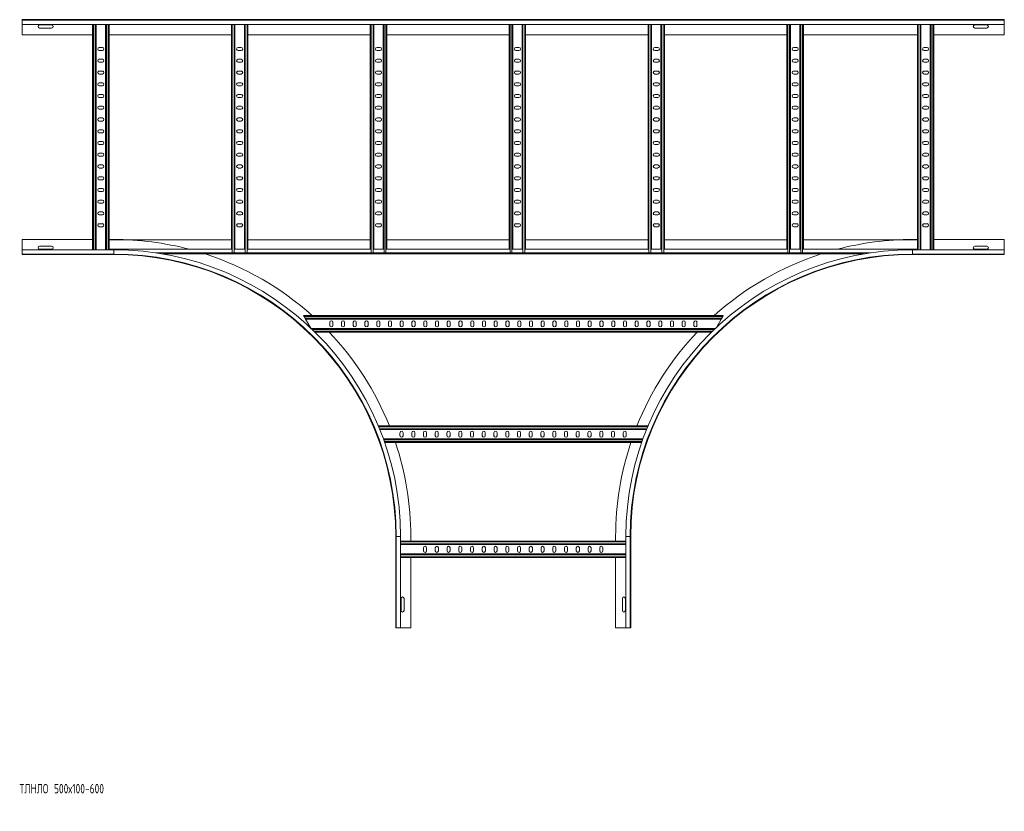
# Model space of a CAD drawing. Header units: millimetres. Extents: x -5 to 20346, y -6416 to 295.
# Tile 17 of 33: x 11958 to 14053, y -4520 to -2834. Entities that reach past the tile are written whole.
import ezdxf

# ---------------------------------------------------------------- set-up
doc = ezdxf.new("R2010")
doc.units = ezdxf.units.MM
doc.styles.add('SLDTEXTSTYLE0', font='TXT', dxfattribs={"width": 0.7, "bigfont": 'bigfont'})

msp = doc.modelspace()

# ---------------------------------------------------------------- linework, layer by layer
at = {"color": 7, "linetype": 'Continuous', "lineweight": 15}
for p, q in [((11963.2, -2835.6), (11963.2, -2834.4)), ((11963.2, -2834.4), (14053.2, -2834.4)), ((14053.2, -2835.6), (11963.2, -2835.6)), ((11963.2, -2844.7), (11963.2, -2835.6)), ((11963.2, -2844.7), (14053.2, -2844.7)), ((11963.2, -2844.7), (11963.2, -2866.4)), ((12026, -2845.7), (12000.5, -2845.7)), ((12113.2, -2844.7), (12113.2, -3324.2)), ((12120.7, -2844.7), (12120.7, -3324.2)), ((12140.7, -2844.7), (12140.7, -3324.2)), ((12148.2, -2844.7), (12148.2, -3323.2)), ((12408.7, -2844.7), (12408.7, -3323.2)), ((12416.2, -2844.7), (12416.2, -3323.2)), ((12436.2, -2844.7), (12436.2, -3323.2)), ((12443.7, -2844.7), (12443.7, -3323.2)), ((12704.2, -2844.7), (12704.2, -3323.2)), ((12711.7, -2844.7), (12711.7, -3323.2)), ((12731.7, -2844.7), (12731.7, -3323.2)), ((12739.2, -2844.7), (12739.2, -3323.2)), ((12999.7, -2844.7), (12999.7, -3323.2)), ((13007.2, -2844.7), (13007.2, -3323.2)), ((13027.2, -2844.7), (13027.2, -3323.2)), ((13034.7, -2844.7), (13034.7, -3323.2)), ((13295.2, -2844.7), (13295.2, -3323.2)), ((13302.7, -2844.7), (13302.7, -3323.2)), ((13322.7, -2844.7), (13322.7, -3323.2)), ((13330.2, -2844.7), (13330.2, -3323.2)), ((13590.7, -2844.7), (13590.7, -3323.2)), ((13598.2, -2844.7), (13598.2, -3323.2)), ((13618.2, -2844.7), (13618.2, -3323.2)), ((13625.7, -2844.7), (13625.7, -3323.2)), ((13868.2, -2844.7), (13868.2, -3323.2)), ((13875.7, -2844.7), (13875.7, -3324.2)), ((13895.7, -2844.7), (13895.7, -3324.2)), ((13903.2, -2844.7), (13903.2, -3324.2)), ((14016, -2845.7), (13990.5, -2845.7)), ((14053.2, -2835.6), (14053.2, -2834.4)), ((14053.2, -2844.7), (14053.2, -2835.6)), ((14053.2, -2844.7), (14053.2, -2866.4)), ((11963.2, -2866.4), (12113.2, -2866.4)), ((12000.5, -2852.2), (12026, -2852.2)), ((12148.2, -2866.4), (12408.7, -2866.4)), ((12443.7, -2866.4), (12704.2, -2866.4)), ((12739.2, -2866.4), (12999.7, -2866.4)), ((13034.7, -2866.4), (13295.2, -2866.4)), ((13330.2, -2866.4), (13590.7, -2866.4)), ((13625.7, -2866.4), (13868.2, -2866.4)), ((13903.2, -2866.4), (14053.2, -2866.4)), ((13990.5, -2852.2), (14016, -2852.2)), ((12134, -2893.7), (12127.5, -2893.7)), ((12127.5, -2900.2), (12134, -2900.2)), ((12429.5, -2893.7), (12423, -2893.7)), ((12423, -2900.2), (12429.5, -2900.2)), ((12725, -2893.7), (12718.5, -2893.7)), ((12718.5, -2900.2), (12725, -2900.2)), ((13020.5, -2893.7), (13014, -2893.7)), ((13014, -2900.2), (13020.5, -2900.2)), ((13316, -2893.7), (13309.5, -2893.7)), ((13309.5, -2900.2), (13316, -2900.2)), ((13611.5, -2893.7), (13605, -2893.7)), ((13605, -2900.2), (13611.5, -2900.2)), ((13889, -2893.7), (13882.5, -2893.7)), ((13882.5, -2900.2), (13889, -2900.2)), ((12134, -2918.7), (12127.5, -2918.7)), ((12127.5, -2925.2), (12134, -2925.2)), ((12429.5, -2918.7), (12423, -2918.7)), ((12423, -2925.2), (12429.5, -2925.2)), ((12725, -2918.7), (12718.5, -2918.7)), ((12718.5, -2925.2), (12725, -2925.2)), ((13020.5, -2918.7), (13014, -2918.7)), ((13014, -2925.2), (13020.5, -2925.2)), ((13316, -2918.7), (13309.5, -2918.7)), ((13309.5, -2925.2), (13316, -2925.2)), ((13611.5, -2918.7), (13605, -2918.7)), ((13605, -2925.2), (13611.5, -2925.2)), ((13889, -2918.7), (13882.5, -2918.7)), ((13882.5, -2925.2), (13889, -2925.2)), ((12134, -2943.7), (12127.5, -2943.7)), ((12127.5, -2950.2), (12134, -2950.2)), ((12429.5, -2943.7), (12423, -2943.7)), ((12423, -2950.2), (12429.5, -2950.2)), ((12725, -2943.7), (12718.5, -2943.7)), ((12718.5, -2950.2), (12725, -2950.2)), ((13020.5, -2943.7), (13014, -2943.7)), ((13014, -2950.2), (13020.5, -2950.2)), ((13316, -2943.7), (13309.5, -2943.7)), ((13309.5, -2950.2), (13316, -2950.2)), ((13611.5, -2943.7), (13605, -2943.7)), ((13605, -2950.2), (13611.5, -2950.2)), ((13889, -2943.7), (13882.5, -2943.7)), ((13882.5, -2950.2), (13889, -2950.2)), ((12134, -2968.7), (12127.5, -2968.7)), ((12429.5, -2968.7), (12423, -2968.7)), ((12725, -2968.7), (12718.5, -2968.7)), ((13020.5, -2968.7), (13014, -2968.7)), ((13316, -2968.7), (13309.5, -2968.7)), ((13611.5, -2968.7), (13605, -2968.7)), ((13889, -2968.7), (13882.5, -2968.7)), ((12127.5, -2975.2), (12134, -2975.2)), ((12134, -2993.7), (12127.5, -2993.7)), ((12423, -2975.2), (12429.5, -2975.2)), ((12429.5, -2993.7), (12423, -2993.7)), ((12718.5, -2975.2), (12725, -2975.2)), ((12725, -2993.7), (12718.5, -2993.7)), ((13014, -2975.2), (13020.5, -2975.2)), ((13020.5, -2993.7), (13014, -2993.7)), ((13309.5, -2975.2), (13316, -2975.2)), ((13316, -2993.7), (13309.5, -2993.7)), ((13605, -2975.2), (13611.5, -2975.2)), ((13611.5, -2993.7), (13605, -2993.7)), ((13882.5, -2975.2), (13889, -2975.2)), ((13889, -2993.7), (13882.5, -2993.7)), ((12127.5, -3000.2), (12134, -3000.2)), ((12423, -3000.2), (12429.5, -3000.2)), ((12718.5, -3000.2), (12725, -3000.2)), ((13014, -3000.2), (13020.5, -3000.2)), ((13309.5, -3000.2), (13316, -3000.2)), ((13605, -3000.2), (13611.5, -3000.2)), ((13882.5, -3000.2), (13889, -3000.2)), ((12134, -3018.7), (12127.5, -3018.7)), ((12127.5, -3025.2), (12134, -3025.2)), ((12429.5, -3018.7), (12423, -3018.7)), ((12423, -3025.2), (12429.5, -3025.2)), ((12725, -3018.7), (12718.5, -3018.7)), ((12718.5, -3025.2), (12725, -3025.2)), ((13020.5, -3018.7), (13014, -3018.7)), ((13014, -3025.2), (13020.5, -3025.2)), ((13316, -3018.7), (13309.5, -3018.7)), ((13309.5, -3025.2), (13316, -3025.2)), ((13611.5, -3018.7), (13605, -3018.7)), ((13605, -3025.2), (13611.5, -3025.2)), ((13889, -3018.7), (13882.5, -3018.7)), ((13882.5, -3025.2), (13889, -3025.2)), ((12134, -3043.7), (12127.5, -3043.7)), ((12127.5, -3050.2), (12134, -3050.2)), ((12429.5, -3043.7), (12423, -3043.7)), ((12423, -3050.2), (12429.5, -3050.2)), ((12725, -3043.7), (12718.5, -3043.7)), ((12718.5, -3050.2), (12725, -3050.2)), ((13020.5, -3043.7), (13014, -3043.7)), ((13014, -3050.2), (13020.5, -3050.2)), ((13316, -3043.7), (13309.5, -3043.7)), ((13309.5, -3050.2), (13316, -3050.2)), ((13611.5, -3043.7), (13605, -3043.7)), ((13605, -3050.2), (13611.5, -3050.2)), ((13889, -3043.7), (13882.5, -3043.7)), ((13882.5, -3050.2), (13889, -3050.2)), ((12134, -3068.7), (12127.5, -3068.7)), ((12127.5, -3075.2), (12134, -3075.2)), ((12429.5, -3068.7), (12423, -3068.7)), ((12423, -3075.2), (12429.5, -3075.2)), ((12725, -3068.7), (12718.5, -3068.7)), ((12718.5, -3075.2), (12725, -3075.2)), ((13020.5, -3068.7), (13014, -3068.7)), ((13014, -3075.2), (13020.5, -3075.2)), ((13316, -3068.7), (13309.5, -3068.7)), ((13309.5, -3075.2), (13316, -3075.2)), ((13611.5, -3068.7), (13605, -3068.7)), ((13605, -3075.2), (13611.5, -3075.2)), ((13889, -3068.7), (13882.5, -3068.7)), ((13882.5, -3075.2), (13889, -3075.2)), ((12134, -3093.7), (12127.5, -3093.7)), ((12127.5, -3100.2), (12134, -3100.2)), ((12429.5, -3093.7), (12423, -3093.7)), ((12423, -3100.2), (12429.5, -3100.2)), ((12725, -3093.7), (12718.5, -3093.7)), ((12718.5, -3100.2), (12725, -3100.2)), ((13020.5, -3093.7), (13014, -3093.7)), ((13014, -3100.2), (13020.5, -3100.2)), ((13316, -3093.7), (13309.5, -3093.7)), ((13309.5, -3100.2), (13316, -3100.2)), ((13611.5, -3093.7), (13605, -3093.7)), ((13605, -3100.2), (13611.5, -3100.2)), ((13889, -3093.7), (13882.5, -3093.7)), ((13882.5, -3100.2), (13889, -3100.2)), ((12134, -3118.7), (12127.5, -3118.7)), ((12429.5, -3118.7), (12423, -3118.7)), ((12725, -3118.7), (12718.5, -3118.7)), ((13020.5, -3118.7), (13014, -3118.7)), ((13316, -3118.7), (13309.5, -3118.7)), ((13611.5, -3118.7), (13605, -3118.7)), ((13889, -3118.7), (13882.5, -3118.7)), ((12127.5, -3125.2), (12134, -3125.2)), ((12423, -3125.2), (12429.5, -3125.2)), ((12718.5, -3125.2), (12725, -3125.2)), ((13014, -3125.2), (13020.5, -3125.2)), ((13309.5, -3125.2), (13316, -3125.2)), ((13605, -3125.2), (13611.5, -3125.2)), ((13882.5, -3125.2), (13889, -3125.2)), ((12134, -3143.7), (12127.5, -3143.7)), ((12127.5, -3150.2), (12134, -3150.2)), ((12429.5, -3143.7), (12423, -3143.7)), ((12423, -3150.2), (12429.5, -3150.2)), ((12725, -3143.7), (12718.5, -3143.7)), ((12718.5, -3150.2), (12725, -3150.2)), ((13020.5, -3143.7), (13014, -3143.7)), ((13014, -3150.2), (13020.5, -3150.2)), ((13316, -3143.7), (13309.5, -3143.7)), ((13309.5, -3150.2), (13316, -3150.2)), ((13611.5, -3143.7), (13605, -3143.7)), ((13605, -3150.2), (13611.5, -3150.2)), ((13889, -3143.7), (13882.5, -3143.7)), ((13882.5, -3150.2), (13889, -3150.2)), ((12134, -3168.7), (12127.5, -3168.7)), ((12127.5, -3175.2), (12134, -3175.2)), ((12429.5, -3168.7), (12423, -3168.7)), ((12423, -3175.2), (12429.5, -3175.2)), ((12725, -3168.7), (12718.5, -3168.7)), ((12718.5, -3175.2), (12725, -3175.2)), ((13020.5, -3168.7), (13014, -3168.7)), ((13014, -3175.2), (13020.5, -3175.2)), ((13316, -3168.7), (13309.5, -3168.7)), ((13309.5, -3175.2), (13316, -3175.2)), ((13611.5, -3168.7), (13605, -3168.7)), ((13605, -3175.2), (13611.5, -3175.2)), ((13889, -3168.7), (13882.5, -3168.7)), ((13882.5, -3175.2), (13889, -3175.2)), ((12134, -3193.7), (12127.5, -3193.7)), ((12127.5, -3200.2), (12134, -3200.2)), ((12429.5, -3193.7), (12423, -3193.7)), ((12423, -3200.2), (12429.5, -3200.2)), ((12725, -3193.7), (12718.5, -3193.7)), ((12718.5, -3200.2), (12725, -3200.2)), ((13020.5, -3193.7), (13014, -3193.7)), ((13014, -3200.2), (13020.5, -3200.2)), ((13316, -3193.7), (13309.5, -3193.7)), ((13309.5, -3200.2), (13316, -3200.2)), ((13611.5, -3193.7), (13605, -3193.7)), ((13605, -3200.2), (13611.5, -3200.2)), ((13889, -3193.7), (13882.5, -3193.7)), ((13882.5, -3200.2), (13889, -3200.2)), ((12134, -3218.7), (12127.5, -3218.7)), ((12127.5, -3225.2), (12134, -3225.2)), ((12429.5, -3218.7), (12423, -3218.7)), ((12423, -3225.2), (12429.5, -3225.2)), ((12725, -3218.7), (12718.5, -3218.7)), ((12718.5, -3225.2), (12725, -3225.2)), ((13020.5, -3218.7), (13014, -3218.7)), ((13014, -3225.2), (13020.5, -3225.2)), ((13316, -3218.7), (13309.5, -3218.7)), ((13309.5, -3225.2), (13316, -3225.2)), ((13611.5, -3218.7), (13605, -3218.7)), ((13605, -3225.2), (13611.5, -3225.2)), ((13889, -3218.7), (13882.5, -3218.7)), ((13882.5, -3225.2), (13889, -3225.2)), ((12134, -3243.7), (12127.5, -3243.7)), ((12429.5, -3243.7), (12423, -3243.7)), ((12725, -3243.7), (12718.5, -3243.7)), ((13020.5, -3243.7), (13014, -3243.7)), ((13316, -3243.7), (13309.5, -3243.7)), ((13611.5, -3243.7), (13605, -3243.7)), ((13889, -3243.7), (13882.5, -3243.7)), ((12127.5, -3250.2), (12134, -3250.2)), ((12423, -3250.2), (12429.5, -3250.2)), ((12718.5, -3250.2), (12725, -3250.2)), ((13014, -3250.2), (13020.5, -3250.2)), ((13309.5, -3250.2), (13316, -3250.2)), ((13605, -3250.2), (13611.5, -3250.2)), ((13882.5, -3250.2), (13889, -3250.2)), ((12134, -3268.7), (12127.5, -3268.7)), ((12127.5, -3275.2), (12134, -3275.2)), ((12429.5, -3268.7), (12423, -3268.7)), ((12423, -3275.2), (12429.5, -3275.2)), ((12725, -3268.7), (12718.5, -3268.7)), ((12718.5, -3275.2), (12725, -3275.2)), ((13020.5, -3268.7), (13014, -3268.7)), ((13014, -3275.2), (13020.5, -3275.2)), ((13316, -3268.7), (13309.5, -3268.7)), ((13309.5, -3275.2), (13316, -3275.2)), ((13611.5, -3268.7), (13605, -3268.7)), ((13605, -3275.2), (13611.5, -3275.2)), ((13889, -3268.7), (13882.5, -3268.7)), ((13882.5, -3275.2), (13889, -3275.2)), ((12113.2, -3302.4), (11963.2, -3302.4)), ((11963.2, -3302.4), (11963.2, -3324.2)), ((12158.2, -3302.4), (12148.2, -3302.4)), ((12148.2, -3303.2), (12408.7, -3303.2)), ((12443.7, -3303.2), (12704.2, -3303.2)), ((12739.2, -3303.2), (12999.7, -3303.2)), ((13034.7, -3303.2), (13295.2, -3303.2)), ((13330.2, -3303.2), (13590.7, -3303.2)), ((13625.7, -3303.2), (13868.2, -3303.2)), ((13858.2, -3302.4), (13868.2, -3302.4)), ((13903.2, -3302.4), (14053.2, -3302.4)), ((14053.2, -3302.4), (14053.2, -3324.2)), ((12158.2, -3324.2), (11963.2, -3324.2)), ((11963.2, -3324.2), (11963.2, -3333.3)), ((12026, -3316.7), (12000.5, -3316.7)), ((12000.5, -3323.2), (12026, -3323.2)), ((12148.2, -3324.2), (12148.2, -3323.2)), ((12148.2, -3323.2), (12409.1, -3323.2)), ((12410.5, -3330.9), (12409.1, -3330.9)), ((12414.4, -3330.9), (12410.5, -3330.9)), ((12415.8, -3330.9), (12414.4, -3330.9)), ((12415.8, -3323.2), (12436.6, -3323.2)), ((12438, -3330.9), (12436.6, -3330.9)), ((12441.9, -3330.9), (12438, -3330.9)), ((12443.3, -3330.9), (12441.9, -3330.9)), ((12443.3, -3323.2), (12704.6, -3323.2)), ((12706, -3330.9), (12704.6, -3330.9)), ((12709.9, -3330.9), (12706, -3330.9)), ((12711.3, -3330.9), (12709.9, -3330.9)), ((12711.3, -3323.2), (12732.1, -3323.2)), ((12733.5, -3330.9), (12732.1, -3330.9)), ((12737.4, -3330.9), (12733.5, -3330.9)), ((12738.8, -3330.9), (12737.4, -3330.9)), ((12738.8, -3323.2), (13000.1, -3323.2)), ((13001.5, -3330.9), (13000.1, -3330.9)), ((13005.4, -3330.9), (13001.5, -3330.9)), ((13006.8, -3330.9), (13005.4, -3330.9)), ((13006.8, -3323.2), (13027.6, -3323.2)), ((13029, -3330.9), (13027.6, -3330.9)), ((13032.9, -3330.9), (13029, -3330.9)), ((13034.3, -3330.9), (13032.9, -3330.9)), ((13034.3, -3323.2), (13295.6, -3323.2)), ((13297, -3330.9), (13295.6, -3330.9)), ((13300.9, -3330.9), (13297, -3330.9)), ((13302.3, -3330.9), (13300.9, -3330.9)), ((13302.3, -3323.2), (13323.1, -3323.2)), ((13324.5, -3330.9), (13323.1, -3330.9)), ((13328.4, -3330.9), (13324.5, -3330.9)), ((13329.8, -3330.9), (13328.4, -3330.9)), ((13329.8, -3323.2), (13591.1, -3323.2)), ((13592.5, -3330.9), (13591.1, -3330.9)), ((13596.4, -3330.9), (13592.5, -3330.9)), ((13597.8, -3330.9), (13596.4, -3330.9)), ((13597.8, -3323.2), (13618.6, -3323.2)), ((13620, -3330.9), (13618.6, -3330.9)), ((13623.9, -3330.9), (13620, -3330.9)), ((13625.3, -3330.9), (13623.9, -3330.9)), ((13625.3, -3323.2), (13868.2, -3323.2)), ((14053.2, -3324.2), (13858.2, -3324.2)), ((13868.2, -3324.2), (13868.2, -3323.2)), ((14016, -3316.7), (13990.5, -3316.7)), ((13990.5, -3323.2), (14016, -3323.2)), ((14053.2, -3324.2), (14053.2, -3333.3)), ((11963.2, -3333.3), (12158.2, -3333.3)), ((11963.2, -3333.3), (11963.2, -3334.4)), ((12158.2, -3334.4), (11963.2, -3334.4)), ((12262.8, -3333.2), (13753.6, -3333.2)), ((13858.2, -3333.3), (14053.2, -3333.3)), ((13858.2, -3334.4), (14053.2, -3334.4)), ((14053.2, -3333.3), (14053.2, -3334.4)), ((12563.1, -3466.2), (12562.1, -3464.4)), ((12562.1, -3464.4), (13455.1, -3464.4)), ((12565.4, -3470.1), (12563.1, -3466.2)), ((12566.4, -3471.9), (12565.4, -3470.1)), ((12566.4, -3471.9), (13450.7, -3471.9)), ((12566.4, -3471.9), (12577.4, -3491)), ((13440.6, -3489.5), (13450.7, -3471.9)), ((13451.8, -3470.1), (13450.7, -3471.9)), ((13454, -3466.2), (13451.8, -3470.1)), ((13455.1, -3464.4), (13454, -3466.2)), ((12578.4, -3491.9), (13438, -3491.9)), ((12617.8, -3485.2), (12617.8, -3478.7)), ((12624.3, -3478.7), (12624.3, -3485.2)), ((12642.8, -3485.2), (12642.8, -3478.7)), ((12649.3, -3478.7), (12649.3, -3485.2)), ((12667.8, -3485.2), (12667.8, -3478.7)), ((12674.3, -3478.7), (12674.3, -3485.2)), ((12692.8, -3485.2), (12692.8, -3478.7)), ((12699.3, -3478.7), (12699.3, -3485.2)), ((12717.8, -3485.2), (12717.8, -3478.7)), ((12724.3, -3478.7), (12724.3, -3485.2)), ((12742.8, -3485.2), (12742.8, -3478.7)), ((12749.3, -3478.7), (12749.3, -3485.2)), ((12767.8, -3478.7), (12767.8, -3485.2)), ((12774.3, -3485.2), (12774.3, -3478.7)), ((12792.8, -3478.7), (12792.8, -3485.2)), ((12799.3, -3485.2), (12799.3, -3478.7)), ((12817.8, -3478.7), (12817.8, -3485.2)), ((12824.3, -3485.2), (12824.3, -3478.7)), ((12842.8, -3478.7), (12842.8, -3485.2)), ((12849.3, -3485.2), (12849.3, -3478.7)), ((12867.8, -3478.7), (12867.8, -3485.2)), ((12874.3, -3485.2), (12874.3, -3478.7)), ((12892.8, -3478.7), (12892.8, -3485.2)), ((12899.3, -3485.2), (12899.3, -3478.7)), ((12917.8, -3478.7), (12917.8, -3485.2)), ((12924.3, -3485.2), (12924.3, -3478.7)), ((12942.8, -3478.7), (12942.8, -3485.2)), ((12949.3, -3485.2), (12949.3, -3478.7)), ((12967.8, -3478.7), (12967.8, -3485.2)), ((12974.3, -3485.2), (12974.3, -3478.7)), ((12992.8, -3478.7), (12992.8, -3485.2)), ((12999.3, -3485.2), (12999.3, -3478.7)), ((13017.8, -3478.7), (13017.8, -3485.2)), ((13024.3, -3485.2), (13024.3, -3478.7)), ((13042.8, -3478.7), (13042.8, -3485.2)), ((13049.3, -3485.2), (13049.3, -3478.7)), ((13067.8, -3478.7), (13067.8, -3485.2)), ((13074.3, -3485.2), (13074.3, -3478.7)), ((13092.8, -3478.7), (13092.8, -3485.2)), ((13099.3, -3485.2), (13099.3, -3478.7)), ((13117.8, -3478.7), (13117.8, -3485.2)), ((13124.3, -3485.2), (13124.3, -3478.7)), ((13142.8, -3478.7), (13142.8, -3485.2)), ((13149.3, -3485.2), (13149.3, -3478.7)), ((13167.8, -3478.7), (13167.8, -3485.2)), ((13174.3, -3485.2), (13174.3, -3478.7)), ((13192.8, -3478.7), (13192.8, -3485.2)), ((13199.3, -3485.2), (13199.3, -3478.7)), ((13217.8, -3478.7), (13217.8, -3485.2)), ((13224.3, -3485.2), (13224.3, -3478.7)), ((13242.8, -3478.7), (13242.8, -3485.2)), ((13249.3, -3485.2), (13249.3, -3478.7)), ((13267.8, -3485.2), (13267.8, -3478.7)), ((13274.3, -3478.7), (13274.3, -3485.2)), ((13292.8, -3485.2), (13292.8, -3478.7)), ((13299.3, -3478.7), (13299.3, -3485.2)), ((13317.8, -3485.2), (13317.8, -3478.7)), ((13324.3, -3478.7), (13324.3, -3485.2)), ((13342.8, -3485.2), (13342.8, -3478.7)), ((13349.3, -3478.7), (13349.3, -3485.2)), ((13367.8, -3485.2), (13367.8, -3478.7)), ((13374.3, -3478.7), (13374.3, -3485.2)), ((13392.8, -3485.2), (13392.8, -3478.7)), ((13399.3, -3478.7), (13399.3, -3485.2)), ((12586.2, -3499.4), (13430.2, -3499.4)), ((12721.4, -3699.4), (13295, -3699.4)), ((12724.4, -3706.9), (13292, -3706.9)), ((12732.1, -3726.9), (13284.3, -3726.9)), ((12767.3, -3713.7), (12767.3, -3720.2)), ((12773.8, -3720.2), (12773.8, -3713.7)), ((12792.3, -3713.7), (12792.3, -3720.2)), ((12798.8, -3720.2), (12798.8, -3713.7)), ((12817.3, -3713.7), (12817.3, -3720.2)), ((12823.8, -3720.2), (12823.8, -3713.7)), ((12842.3, -3713.7), (12842.3, -3720.2)), ((12848.8, -3720.2), (12848.8, -3713.7)), ((12867.3, -3713.7), (12867.3, -3720.2)), ((12873.8, -3720.2), (12873.8, -3713.7)), ((12892.3, -3713.7), (12892.3, -3720.2)), ((12898.8, -3720.2), (12898.8, -3713.7)), ((12917.3, -3713.7), (12917.3, -3720.2)), ((12923.8, -3720.2), (12923.8, -3713.7)), ((12942.3, -3713.7), (12942.3, -3720.2)), ((12948.8, -3720.2), (12948.8, -3713.7)), ((12967.3, -3713.7), (12967.3, -3720.2)), ((12973.8, -3720.2), (12973.8, -3713.7)), ((12992.3, -3713.7), (12992.3, -3720.2)), ((12998.8, -3720.2), (12998.8, -3713.7)), ((13017.3, -3713.7), (13017.3, -3720.2)), ((13023.8, -3720.2), (13023.8, -3713.7)), ((13042.3, -3713.7), (13042.3, -3720.2)), ((13048.8, -3720.2), (13048.8, -3713.7)), ((13067.3, -3713.7), (13067.3, -3720.2)), ((13073.8, -3720.2), (13073.8, -3713.7)), ((13092.3, -3713.7), (13092.3, -3720.2)), ((13098.8, -3720.2), (13098.8, -3713.7)), ((13117.3, -3713.7), (13117.3, -3720.2)), ((13123.8, -3720.2), (13123.8, -3713.7)), ((13142.3, -3713.7), (13142.3, -3720.2)), ((13148.8, -3720.2), (13148.8, -3713.7)), ((13167.3, -3713.7), (13167.3, -3720.2)), ((13173.8, -3720.2), (13173.8, -3713.7)), ((13192.3, -3713.7), (13192.3, -3720.2)), ((13198.8, -3720.2), (13198.8, -3713.7)), ((13217.3, -3713.7), (13217.3, -3720.2)), ((13223.8, -3720.2), (13223.8, -3713.7)), ((13242.3, -3713.7), (13242.3, -3720.2)), ((13248.8, -3720.2), (13248.8, -3713.7)), ((12734.7, -3734.4), (13281.7, -3734.4)), ((12758.2, -3934.4), (12758.2, -4129.4)), ((12759.3, -3934.4), (12759.3, -4129.4)), ((12768.4, -4129.4), (12768.4, -3934.4)), ((12790.2, -3934.4), (12790.2, -3944.4)), ((13226.2, -3934.4), (13226.2, -3944.4)), ((13248, -3934.4), (13248, -4129.4)), ((13257.1, -4129.4), (13257.1, -3934.4)), ((13258.2, -3934.4), (13258.2, -4129.4)), ((12768.4, -3944.4), (13248, -3944.4)), ((12768.4, -3951.9), (13248, -3951.9)), ((12817.5, -3958.7), (12817.5, -3965.2)), ((12824, -3965.2), (12824, -3958.7)), ((12842.5, -3958.7), (12842.5, -3965.2)), ((12849, -3965.2), (12849, -3958.7)), ((12867.5, -3958.7), (12867.5, -3965.2)), ((12874, -3965.2), (12874, -3958.7)), ((12892.5, -3958.7), (12892.5, -3965.2)), ((12899, -3965.2), (12899, -3958.7)), ((12917.5, -3958.7), (12917.5, -3965.2)), ((12924, -3965.2), (12924, -3958.7)), ((12942.5, -3958.7), (12942.5, -3965.2)), ((12949, -3965.2), (12949, -3958.7)), ((12967.5, -3958.7), (12967.5, -3965.2)), ((12974, -3965.2), (12974, -3958.7)), ((12992.5, -3958.7), (12992.5, -3965.2)), ((12999, -3965.2), (12999, -3958.7)), ((13017.5, -3958.7), (13017.5, -3965.2)), ((13024, -3965.2), (13024, -3958.7)), ((13042.5, -3958.7), (13042.5, -3965.2)), ((13049, -3965.2), (13049, -3958.7)), ((13067.5, -3958.7), (13067.5, -3965.2)), ((13074, -3965.2), (13074, -3958.7)), ((13092.5, -3958.7), (13092.5, -3965.2)), ((13099, -3965.2), (13099, -3958.7)), ((13117.5, -3958.7), (13117.5, -3965.2)), ((13124, -3965.2), (13124, -3958.7)), ((13142.5, -3958.7), (13142.5, -3965.2)), ((13149, -3965.2), (13149, -3958.7)), ((13167.5, -3958.7), (13167.5, -3965.2)), ((13174, -3965.2), (13174, -3958.7)), ((13192.5, -3958.7), (13192.5, -3965.2)), ((13199, -3965.2), (13199, -3958.7)), ((12768.4, -3971.9), (13248, -3971.9)), ((12768.4, -3979.4), (13248, -3979.4)), ((12790.2, -3979.4), (12790.2, -4129.4)), ((13226.2, -3979.4), (13226.2, -4129.4)), ((12769.5, -4066.7), (12769.5, -4092.2)), ((12776, -4092.2), (12776, -4066.7)), ((13240.5, -4066.7), (13240.5, -4092.2)), ((13247, -4092.2), (13247, -4066.7)), ((12759.3, -4129.4), (12758.2, -4129.4)), ((12768.4, -4129.4), (12759.3, -4129.4)), ((12790.2, -4129.4), (12768.4, -4129.4)), ((13226.2, -4129.4), (13248, -4129.4)), ((13248, -4129.4), (13257.1, -4129.4)), ((13257.1, -4129.4), (13258.2, -4129.4))]:
    msp.add_line(p, q, dxfattribs=at)
at = {"color": 8, "linetype": 'Continuous', "lineweight": 0}
for p, q in [((12115, -2844.7), (12115, -3324.2)), ((12118.9, -2844.7), (12118.9, -3324.2)), ((12142.5, -2844.7), (12142.5, -3324.2)), ((12146.4, -2844.7), (12146.4, -3324.2)), ((12410.5, -2844.7), (12410.5, -3330.9)), ((12414.4, -2844.7), (12414.4, -3330.9)), ((12438, -2844.7), (12438, -3330.9)), ((12441.9, -2844.7), (12441.9, -3330.9)), ((12706, -2844.7), (12706, -3330.9)), ((12709.9, -2844.7), (12709.9, -3330.9)), ((12733.5, -2844.7), (12733.5, -3330.9)), ((12737.4, -2844.7), (12737.4, -3330.9)), ((13001.5, -2844.7), (13001.5, -3330.9)), ((13005.4, -2844.7), (13005.4, -3330.9)), ((13029, -2844.7), (13029, -3330.9)), ((13032.9, -2844.7), (13032.9, -3330.9)), ((13297, -2844.7), (13297, -3330.9)), ((13300.9, -2844.7), (13300.9, -3330.9)), ((13324.5, -2844.7), (13324.5, -3330.9)), ((13328.4, -2844.7), (13328.4, -3330.9)), ((13592.5, -2844.7), (13592.5, -3330.9)), ((13596.4, -2844.7), (13596.4, -3330.9)), ((13620, -2844.7), (13620, -3330.9)), ((13623.9, -2844.7), (13623.9, -3330.9)), ((13870, -2844.7), (13870, -3324.2)), ((13873.9, -2844.7), (13873.9, -3324.2)), ((13897.5, -2844.7), (13897.5, -3324.2)), ((13901.4, -2844.7), (13901.4, -3324.2)), ((12158.2, -3324.2), (12158.2, -3333.3)), ((12247.9, -3330.8), (12409.1, -3330.8)), ((12415.8, -3330.8), (12436.6, -3330.8)), ((12443.3, -3330.8), (12704.6, -3330.8)), ((12711.3, -3330.8), (12732.1, -3330.8)), ((12738.8, -3330.8), (13000.1, -3330.8)), ((13006.8, -3330.8), (13027.6, -3330.8)), ((13034.3, -3330.8), (13295.6, -3330.8)), ((13302.3, -3330.8), (13323.1, -3330.8)), ((13329.8, -3330.8), (13591.1, -3330.8)), ((13597.8, -3330.8), (13618.6, -3330.8)), ((13625.3, -3330.8), (13768.5, -3330.8)), ((13858.2, -3324.2), (13858.2, -3333.3)), ((12158.2, -3333.3), (12158.2, -3334.4)), ((13858.2, -3333.3), (13858.2, -3334.4)), ((12563.1, -3466.2), (13454, -3466.2)), ((12565.4, -3470.1), (13451.8, -3470.1)), ((12580.3, -3493.7), (13436.1, -3493.7)), ((12584.3, -3497.6), (13432.1, -3497.6)), ((12722.1, -3701.2), (13294.3, -3701.2)), ((12723.7, -3705.1), (13292.7, -3705.1)), ((12732.7, -3728.7), (13283.7, -3728.7)), ((12734.1, -3732.6), (13282.3, -3732.6)), ((12759.3, -3934.4), (12758.2, -3934.4)), ((12768.4, -3934.4), (12759.3, -3934.4)), ((13248, -3934.4), (13257.1, -3934.4)), ((13257.1, -3934.4), (13258.2, -3934.4)), ((12768.4, -3946.2), (13248, -3946.2)), ((12768.4, -3950.1), (13248, -3950.1)), ((12768.4, -3973.7), (13248, -3973.7)), ((12768.4, -3977.6), (13248, -3977.6))]:
    msp.add_line(p, q, dxfattribs=at)
at = {"color": 7, "linetype": 'Continuous', "lineweight": 15}
for centre, radius, start, end in [((12000.5, -2848.9), 3.25, 90, 270), ((12026, -2848.9), 3.25, 270, 90), ((13990.5, -2848.9), 3.25, 90, 270), ((14016, -2848.9), 3.25, 270, 90), ((12127.5, -2896.9), 3.25, 90, 270), ((12134, -2896.9), 3.25, 270, 90), ((12423, -2896.9), 3.25, 90, 270), ((12429.5, -2896.9), 3.25, 270, 90), ((12718.5, -2896.9), 3.25, 90, 270), ((12725, -2896.9), 3.25, 270, 90), ((13014, -2896.9), 3.25, 90, 270), ((13020.5, -2896.9), 3.25, 270, 90), ((13309.5, -2896.9), 3.25, 90, 270), ((13316, -2896.9), 3.25, 270, 90), ((13605, -2896.9), 3.25, 90, 270), ((13611.5, -2896.9), 3.25, 270, 90), ((13882.5, -2896.9), 3.25, 90, 270), ((13889, -2896.9), 3.25, 270, 90), ((12127.5, -2921.9), 3.25, 90, 270), ((12134, -2921.9), 3.25, 270, 90), ((12423, -2921.9), 3.25, 90, 270), ((12429.5, -2921.9), 3.25, 270, 90), ((12718.5, -2921.9), 3.25, 90, 270), ((12725, -2921.9), 3.25, 270, 90), ((13014, -2921.9), 3.25, 90, 270), ((13020.5, -2921.9), 3.25, 270, 90), ((13309.5, -2921.9), 3.25, 90, 270), ((13316, -2921.9), 3.25, 270, 90), ((13605, -2921.9), 3.25, 90, 270), ((13611.5, -2921.9), 3.25, 270, 90), ((13882.5, -2921.9), 3.25, 90, 270), ((13889, -2921.9), 3.25, 270, 90), ((12127.5, -2946.9), 3.25, 90, 270), ((12134, -2946.9), 3.25, 270, 90), ((12423, -2946.9), 3.25, 90, 270), ((12429.5, -2946.9), 3.25, 270, 90), ((12718.5, -2946.9), 3.25, 90, 270), ((12725, -2946.9), 3.25, 270, 90), ((13014, -2946.9), 3.25, 90, 270), ((13020.5, -2946.9), 3.25, 270, 90), ((13309.5, -2946.9), 3.25, 90, 270), ((13316, -2946.9), 3.25, 270, 90), ((13605, -2946.9), 3.25, 90, 270), ((13611.5, -2946.9), 3.25, 270, 90), ((13882.5, -2946.9), 3.25, 90, 270), ((13889, -2946.9), 3.25, 270, 90), ((12127.5, -2971.9), 3.25, 90, 270), ((12134, -2971.9), 3.25, 270, 90), ((12423, -2971.9), 3.25, 90, 270), ((12429.5, -2971.9), 3.25, 270, 90), ((12718.5, -2971.9), 3.25, 90, 270), ((12725, -2971.9), 3.25, 270, 90), ((13014, -2971.9), 3.25, 90, 270), ((13020.5, -2971.9), 3.25, 270, 90), ((13309.5, -2971.9), 3.25, 90, 270), ((13316, -2971.9), 3.25, 270, 90), ((13605, -2971.9), 3.25, 90, 270), ((13611.5, -2971.9), 3.25, 270, 90), ((13882.5, -2971.9), 3.25, 90, 270), ((13889, -2971.9), 3.25, 270, 90), ((12127.5, -2996.9), 3.25, 90, 270), ((12134, -2996.9), 3.25, 270, 90), ((12423, -2996.9), 3.25, 90, 270), ((12429.5, -2996.9), 3.25, 270, 90), ((12718.5, -2996.9), 3.25, 90, 270), ((12725, -2996.9), 3.25, 270, 90), ((13014, -2996.9), 3.25, 90, 270), ((13020.5, -2996.9), 3.25, 270, 90), ((13309.5, -2996.9), 3.25, 90, 270), ((13316, -2996.9), 3.25, 270, 90), ((13605, -2996.9), 3.25, 90, 270), ((13611.5, -2996.9), 3.25, 270, 90), ((13882.5, -2996.9), 3.25, 90, 270), ((13889, -2996.9), 3.25, 270, 90), ((12127.5, -3021.9), 3.25, 90, 270), ((12134, -3021.9), 3.25, 270, 90), ((12423, -3021.9), 3.25, 90, 270), ((12429.5, -3021.9), 3.25, 270, 90), ((12718.5, -3021.9), 3.25, 90, 270), ((12725, -3021.9), 3.25, 270, 90), ((13014, -3021.9), 3.25, 90, 270), ((13020.5, -3021.9), 3.25, 270, 90), ((13309.5, -3021.9), 3.25, 90, 270), ((13316, -3021.9), 3.25, 270, 90), ((13605, -3021.9), 3.25, 90, 270), ((13611.5, -3021.9), 3.25, 270, 90), ((13882.5, -3021.9), 3.25, 90, 270), ((13889, -3021.9), 3.25, 270, 90), ((12127.5, -3046.9), 3.25, 90, 270), ((12134, -3046.9), 3.25, 270, 90), ((12423, -3046.9), 3.25, 90, 270), ((12429.5, -3046.9), 3.25, 270, 90), ((12718.5, -3046.9), 3.25, 90, 270), ((12725, -3046.9), 3.25, 270, 90), ((13014, -3046.9), 3.25, 90, 270), ((13020.5, -3046.9), 3.25, 270, 90), ((13309.5, -3046.9), 3.25, 90, 270), ((13316, -3046.9), 3.25, 270, 90), ((13605, -3046.9), 3.25, 90, 270), ((13611.5, -3046.9), 3.25, 270, 90), ((13882.5, -3046.9), 3.25, 90, 270), ((13889, -3046.9), 3.25, 270, 90), ((12127.5, -3071.9), 3.25, 90, 270), ((12134, -3071.9), 3.25, 270, 90), ((12423, -3071.9), 3.25, 90, 270), ((12429.5, -3071.9), 3.25, 270, 90), ((12718.5, -3071.9), 3.25, 90, 270), ((12725, -3071.9), 3.25, 270, 90), ((13014, -3071.9), 3.25, 90, 270), ((13020.5, -3071.9), 3.25, 270, 90), ((13309.5, -3071.9), 3.25, 90, 270), ((13316, -3071.9), 3.25, 270, 90), ((13605, -3071.9), 3.25, 90, 270), ((13611.5, -3071.9), 3.25, 270, 90), ((13882.5, -3071.9), 3.25, 90, 270), ((13889, -3071.9), 3.25, 270, 90), ((12127.5, -3096.9), 3.25, 90, 270), ((12134, -3096.9), 3.25, 270, 90), ((12423, -3096.9), 3.25, 90, 270), ((12429.5, -3096.9), 3.25, 270, 90), ((12718.5, -3096.9), 3.25, 90, 270), ((12725, -3096.9), 3.25, 270, 90), ((13014, -3096.9), 3.25, 90, 270), ((13020.5, -3096.9), 3.25, 270, 90), ((13309.5, -3096.9), 3.25, 90, 270), ((13316, -3096.9), 3.25, 270, 90), ((13605, -3096.9), 3.25, 90, 270), ((13611.5, -3096.9), 3.25, 270, 90), ((13882.5, -3096.9), 3.25, 90, 270), ((13889, -3096.9), 3.25, 270, 90), ((12127.5, -3121.9), 3.25, 90, 270), ((12134, -3121.9), 3.25, 270, 90), ((12423, -3121.9), 3.25, 90, 270), ((12429.5, -3121.9), 3.25, 270, 90), ((12718.5, -3121.9), 3.25, 90, 270), ((12725, -3121.9), 3.25, 270, 90), ((13014, -3121.9), 3.25, 90, 270), ((13020.5, -3121.9), 3.25, 270, 90), ((13309.5, -3121.9), 3.25, 90, 270), ((13316, -3121.9), 3.25, 270, 90), ((13605, -3121.9), 3.25, 90, 270), ((13611.5, -3121.9), 3.25, 270, 90), ((13882.5, -3121.9), 3.25, 90, 270), ((13889, -3121.9), 3.25, 270, 90), ((12127.5, -3146.9), 3.25, 90, 270), ((12134, -3146.9), 3.25, 270, 90), ((12423, -3146.9), 3.25, 90, 270), ((12429.5, -3146.9), 3.25, 270, 90), ((12718.5, -3146.9), 3.25, 90, 270), ((12725, -3146.9), 3.25, 270, 90), ((13014, -3146.9), 3.25, 90, 270), ((13020.5, -3146.9), 3.25, 270, 90), ((13309.5, -3146.9), 3.25, 90, 270), ((13316, -3146.9), 3.25, 270, 90), ((13605, -3146.9), 3.25, 90, 270), ((13611.5, -3146.9), 3.25, 270, 90), ((13882.5, -3146.9), 3.25, 90, 270), ((13889, -3146.9), 3.25, 270, 90), ((12127.5, -3171.9), 3.25, 90, 270), ((12134, -3171.9), 3.25, 270, 90), ((12423, -3171.9), 3.25, 90, 270), ((12429.5, -3171.9), 3.25, 270, 90), ((12718.5, -3171.9), 3.25, 90, 270), ((12725, -3171.9), 3.25, 270, 90), ((13014, -3171.9), 3.25, 90, 270), ((13020.5, -3171.9), 3.25, 270, 90), ((13309.5, -3171.9), 3.25, 90, 270), ((13316, -3171.9), 3.25, 270, 90), ((13605, -3171.9), 3.25, 90, 270), ((13611.5, -3171.9), 3.25, 270, 90), ((13882.5, -3171.9), 3.25, 90, 270), ((13889, -3171.9), 3.25, 270, 90), ((12127.5, -3196.9), 3.25, 90, 270), ((12134, -3196.9), 3.25, 270, 90), ((12423, -3196.9), 3.25, 90, 270), ((12429.5, -3196.9), 3.25, 270, 90), ((12718.5, -3196.9), 3.25, 90, 270), ((12725, -3196.9), 3.25, 270, 90), ((13014, -3196.9), 3.25, 90, 270), ((13020.5, -3196.9), 3.25, 270, 90), ((13309.5, -3196.9), 3.25, 90, 270), ((13316, -3196.9), 3.25, 270, 90), ((13605, -3196.9), 3.25, 90, 270), ((13611.5, -3196.9), 3.25, 270, 90), ((13882.5, -3196.9), 3.25, 90, 270), ((13889, -3196.9), 3.25, 270, 90), ((12127.5, -3221.9), 3.25, 90, 270), ((12134, -3221.9), 3.25, 270, 90), ((12423, -3221.9), 3.25, 90, 270), ((12429.5, -3221.9), 3.25, 270, 90), ((12718.5, -3221.9), 3.25, 90, 270), ((12725, -3221.9), 3.25, 270, 90), ((13014, -3221.9), 3.25, 90, 270), ((13020.5, -3221.9), 3.25, 270, 90), ((13309.5, -3221.9), 3.25, 90, 270), ((13316, -3221.9), 3.25, 270, 90), ((13605, -3221.9), 3.25, 90, 270), ((13611.5, -3221.9), 3.25, 270, 90), ((13882.5, -3221.9), 3.25, 90, 270), ((13889, -3221.9), 3.25, 270, 90), ((12127.5, -3246.9), 3.25, 90, 270), ((12134, -3246.9), 3.25, 270, 90), ((12423, -3246.9), 3.25, 90, 270), ((12429.5, -3246.9), 3.25, 270, 90), ((12718.5, -3246.9), 3.25, 90, 270), ((12725, -3246.9), 3.25, 270, 90), ((13014, -3246.9), 3.25, 90, 270), ((13020.5, -3246.9), 3.25, 270, 90), ((13309.5, -3246.9), 3.25, 90, 270), ((13316, -3246.9), 3.25, 270, 90), ((13605, -3246.9), 3.25, 90, 270), ((13611.5, -3246.9), 3.25, 270, 90), ((13882.5, -3246.9), 3.25, 90, 270), ((13889, -3246.9), 3.25, 270, 90), ((12127.5, -3271.9), 3.25, 90, 270), ((12134, -3271.9), 3.25, 270, 90), ((12423, -3271.9), 3.25, 90, 270), ((12429.5, -3271.9), 3.25, 270, 90), ((12718.5, -3271.9), 3.25, 90, 270), ((12725, -3271.9), 3.25, 270, 90), ((13014, -3271.9), 3.25, 90, 270), ((13020.5, -3271.9), 3.25, 270, 90), ((13309.5, -3271.9), 3.25, 90, 270), ((13316, -3271.9), 3.25, 270, 90), ((13605, -3271.9), 3.25, 90, 270), ((13611.5, -3271.9), 3.25, 270, 90), ((13882.5, -3271.9), 3.25, 90, 270), ((13889, -3271.9), 3.25, 270, 90), ((12158.2, -3934.4), 632, 75.2596, 90), ((13858.2, -3934.4), 632, 90, 104.7404), ((12000.5, -3319.9), 3.25, 90, 270), ((12026, -3319.9), 3.25, 270, 90), ((12158.2, -3934.4), 610.2, 0, 90), ((13858.2, -3934.4), 610.2, 90, 180), ((13990.5, -3319.9), 3.25, 90, 270), ((14016, -3319.9), 3.25, 270, 90), ((12158.2, -3934.4), 601.1, 0, 90), ((12158.2, -3934.4), 600, 0, 90), ((12158.2, -3934.4), 632, 48.0451, 72.0388), ((13858.2, -3934.4), 601.1, 90, 180), ((13858.2, -3934.4), 600, 90, 180), ((13858.2, -3934.4), 632, 107.9612, 131.9549), ((12621.1, -3478.7), 3.25, 0, 180), ((12646.1, -3478.7), 3.25, 0, 180), ((12671.1, -3478.7), 3.25, 0, 180), ((12696.1, -3478.7), 3.25, 0, 180), ((12721.1, -3478.7), 3.25, 0, 180), ((12746.1, -3478.7), 3.25, 0, 180), ((12771.1, -3478.7), 3.25, 0, 180), ((12796.1, -3478.7), 3.25, 0, 180), ((12821.1, -3478.7), 3.25, 0, 180), ((12846.1, -3478.7), 3.25, 0, 180), ((12871.1, -3478.7), 3.25, 0, 180), ((12896.1, -3478.7), 3.25, 0, 180), ((12921.1, -3478.7), 3.25, 0, 180), ((12946.1, -3478.7), 3.25, 0, 180), ((12971.1, -3478.7), 3.25, 0, 180), ((12996.1, -3478.7), 3.25, 0, 180), ((13021.1, -3478.7), 3.25, 0, 180), ((13046.1, -3478.7), 3.25, 0, 180), ((13071.1, -3478.7), 3.25, 0, 180), ((13096.1, -3478.7), 3.25, 0, 180), ((13121.1, -3478.7), 3.25, 0, 180), ((13146.1, -3478.7), 3.25, 0, 180), ((13171.1, -3478.7), 3.25, 0, 180), ((13196.1, -3478.7), 3.25, 0, 180), ((13221.1, -3478.7), 3.25, 0, 180), ((13246.1, -3478.7), 3.25, 0, 180), ((13271.1, -3478.7), 3.25, 0, 180), ((13296.1, -3478.7), 3.25, 0, 180), ((13321.1, -3478.7), 3.25, 0, 180), ((13346.1, -3478.7), 3.25, 0, 180), ((13371.1, -3478.7), 3.25, 0, 180), ((13396.1, -3478.7), 3.25, 0, 180), ((12621.1, -3485.2), 3.25, 180, 0), ((12646.1, -3485.2), 3.25, 180, 0), ((12671.1, -3485.2), 3.25, 180, 0), ((12696.1, -3485.2), 3.25, 180, 0), ((12721.1, -3485.2), 3.25, 180, 0), ((12746.1, -3485.2), 3.25, 180, 0), ((12771.1, -3485.2), 3.25, 180, 0), ((12796.1, -3485.2), 3.25, 180, 0), ((12821.1, -3485.2), 3.25, 180, 0), ((12846.1, -3485.2), 3.25, 180, 0), ((12871.1, -3485.2), 3.25, 180, 0), ((12896.1, -3485.2), 3.25, 180, 0), ((12921.1, -3485.2), 3.25, 180, 0), ((12946.1, -3485.2), 3.25, 180, 0), ((12971.1, -3485.2), 3.25, 180, 0), ((12996.1, -3485.2), 3.25, 180, 0), ((13021.1, -3485.2), 3.25, 180, 0), ((13046.1, -3485.2), 3.25, 180, 0), ((13071.1, -3485.2), 3.25, 180, 0), ((13096.1, -3485.2), 3.25, 180, 0), ((13121.1, -3485.2), 3.25, 180, 0), ((13146.1, -3485.2), 3.25, 180, 0), ((13171.1, -3485.2), 3.25, 180, 0), ((13196.1, -3485.2), 3.25, 180, 0), ((13221.1, -3485.2), 3.25, 180, 0), ((13246.1, -3485.2), 3.25, 180, 0), ((13271.1, -3485.2), 3.25, 180, 0), ((13296.1, -3485.2), 3.25, 180, 0), ((13321.1, -3485.2), 3.25, 180, 0), ((13346.1, -3485.2), 3.25, 180, 0), ((13371.1, -3485.2), 3.25, 180, 0), ((13396.1, -3485.2), 3.25, 180, 0), ((12158.2, -3934.4), 632, 21.8289, 43.495), ((13858.2, -3934.4), 632, 136.505, 158.1711), ((12770.6, -3713.7), 3.25, 0, 180), ((12770.6, -3720.2), 3.25, 180, 0), ((12795.6, -3713.7), 3.25, 0, 180), ((12795.6, -3720.2), 3.25, 180, 0), ((12820.6, -3713.7), 3.25, 0, 180), ((12820.6, -3720.2), 3.25, 180, 0), ((12845.6, -3713.7), 3.25, 0, 180), ((12845.6, -3720.2), 3.25, 180, 0), ((12870.6, -3713.7), 3.25, 0, 180), ((12870.6, -3720.2), 3.25, 180, 0), ((12895.6, -3713.7), 3.25, 0, 180), ((12895.6, -3720.2), 3.25, 180, 0), ((12920.6, -3713.7), 3.25, 0, 180), ((12920.6, -3720.2), 3.25, 180, 0), ((12945.6, -3713.7), 3.25, 0, 180), ((12945.6, -3720.2), 3.25, 180, 0), ((12970.6, -3713.7), 3.25, 0, 180), ((12970.6, -3720.2), 3.25, 180, 0), ((12995.6, -3713.7), 3.25, 0, 180), ((12995.6, -3720.2), 3.25, 180, 0), ((13020.6, -3713.7), 3.25, 0, 180), ((13020.6, -3720.2), 3.25, 180, 0), ((13045.6, -3713.7), 3.25, 0, 180), ((13045.6, -3720.2), 3.25, 180, 0), ((13070.6, -3713.7), 3.25, 0, 180), ((13070.6, -3720.2), 3.25, 180, 0), ((13095.6, -3713.7), 3.25, 0, 180), ((13095.6, -3720.2), 3.25, 180, 0), ((13120.6, -3713.7), 3.25, 0, 180), ((13120.6, -3720.2), 3.25, 180, 0), ((13145.6, -3713.7), 3.25, 0, 180), ((13145.6, -3720.2), 3.25, 180, 0), ((13170.6, -3713.7), 3.25, 0, 180), ((13170.6, -3720.2), 3.25, 180, 0), ((13195.6, -3713.7), 3.25, 0, 180), ((13195.6, -3720.2), 3.25, 180, 0), ((13220.6, -3713.7), 3.25, 0, 180), ((13220.6, -3720.2), 3.25, 180, 0), ((13245.6, -3713.7), 3.25, 0, 180), ((13245.6, -3720.2), 3.25, 180, 0), ((12158.2, -3934.4), 632, 0, 18.4487), ((13858.2, -3934.4), 632, 161.5513, 180), ((12820.7, -3958.7), 3.25, 0, 180), ((12845.7, -3958.7), 3.25, 0, 180), ((12870.7, -3958.7), 3.25, 0, 180), ((12895.7, -3958.7), 3.25, 0, 180), ((12920.7, -3958.7), 3.25, 0, 180), ((12945.7, -3958.7), 3.25, 0, 180), ((12970.7, -3958.7), 3.25, 0, 180), ((12995.7, -3958.7), 3.25, 0, 180), ((13020.7, -3958.7), 3.25, 0, 180), ((13045.7, -3958.7), 3.25, 0, 180), ((13070.7, -3958.7), 3.25, 0, 180), ((13095.7, -3958.7), 3.25, 0, 180), ((13120.7, -3958.7), 3.25, 0, 180), ((13145.7, -3958.7), 3.25, 0, 180), ((13170.7, -3958.7), 3.25, 0, 180), ((13195.7, -3958.7), 3.25, 0, 180), ((12820.7, -3965.2), 3.25, 180, 0), ((12845.7, -3965.2), 3.25, 180, 0), ((12870.7, -3965.2), 3.25, 180, 0), ((12895.7, -3965.2), 3.25, 180, 0), ((12920.7, -3965.2), 3.25, 180, 0), ((12945.7, -3965.2), 3.25, 180, 0), ((12970.7, -3965.2), 3.25, 180, 0), ((12995.7, -3965.2), 3.25, 180, 0), ((13020.7, -3965.2), 3.25, 180, 0), ((13045.7, -3965.2), 3.25, 180, 0), ((13070.7, -3965.2), 3.25, 180, 0), ((13095.7, -3965.2), 3.25, 180, 0), ((13120.7, -3965.2), 3.25, 180, 0), ((13145.7, -3965.2), 3.25, 180, 0), ((13170.7, -3965.2), 3.25, 180, 0), ((13195.7, -3965.2), 3.25, 180, 0), ((12772.7, -4066.7), 3.25, 0, 180), ((13243.7, -4066.7), 3.25, 360, 180), ((12772.7, -4092.2), 3.25, 180, 0), ((13243.7, -4092.2), 3.25, 180, 0)]:
    msp.add_arc(centre, radius, start, end, dxfattribs=at)

# ---------------------------------------------------------------- texts
at = {"color": 7, "linetype": 'Continuous', "lineweight": 0, "insert": (11957.7, -4461.5), "char_height": 20, "attachment_point": 1, "style": 'SLDTEXTSTYLE0'}
msp.add_mtext('\\M+18453\\M+1844C\\M+1844E\\M+1844C\\M+1844F 500\\M+18487100-600', dxfattribs=at)

doc.saveas('drawing.dxf')
